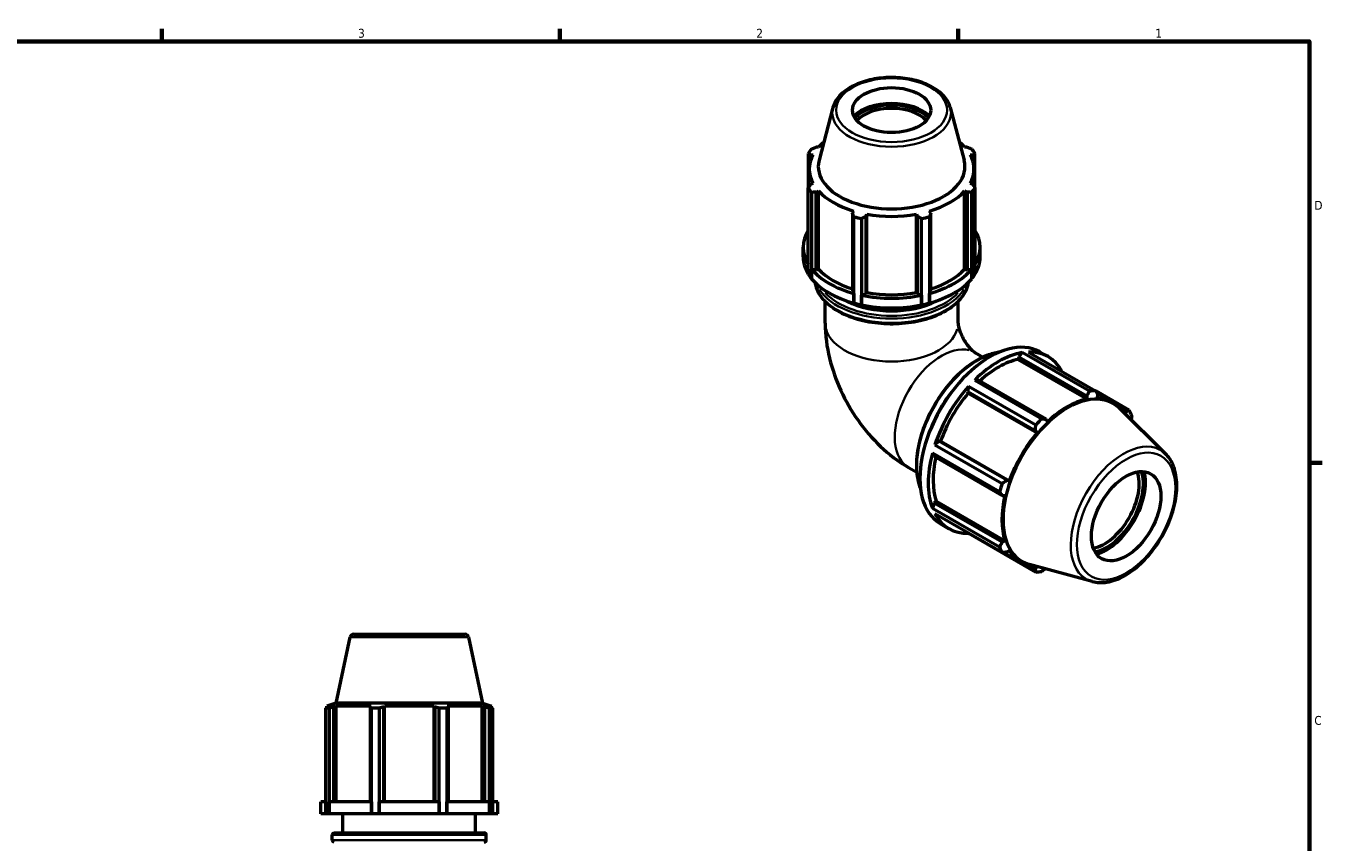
# Model space of a CAD drawing. Header units: inches. Extents: x 0.1 to 36.9, y -7.3 to 21.4.
# Tile 6 of 6: x 19.8 to 33.6, y 12.5 to 21.2. Entities that reach past the tile are written whole.
import ezdxf

# ---------------------------------------------------------------- set-up
doc = ezdxf.new("R2010")
doc.units = ezdxf.units.IN
doc.header["$MEASUREMENT"] = 0
for name, color, linetype, lineweight in [('Border (ANSI)', 7, 'Continuous', 70), ('Visible (ANSI)', 7, 'Continuous', 50), ('Visible Narrow (ANSI)', 7, 'Continuous', 35)]:
    doc.layers.add(name, color=color, linetype=linetype, lineweight=lineweight)
doc.styles.add('Note Text (ANSI)', font='tahoma.ttf')

# ---------------------------------------------------------------- blocks, each defined once
blk = doc.blocks.new('Borders Default Border')
at = {"layer": 'Border (ANSI)'}
for p, q in [((21.25, 21), (21.25, 21.134)), ((25.5, 21), (25.5, 21.134)), ((29.75, 21), (29.75, 21.134)), ((33.5, 16.5), (33.634, 16.5))]:
    blk.add_line(p, q, dxfattribs=at)
at = {"layer": 'Border (ANSI)', "flags": 128}
blk.add_lwpolyline([(0.5, 1), (0.5, 21), (33.5, 21), (33.5, 1), (0.5, 1)], dxfattribs=at)
at = {"layer": 'Border (ANSI)', "color": 5, "true_color": 0x0000ff, "char_height": 0.0945, "attachment_point": 7, "style": 'Note Text (ANSI)'}
for s, insert in [('3', (23.346, 21.038)), ('2', (27.596, 21.04)), ('1', (31.854, 21.04)), ('D', (33.553, 19.203)), ('C', (33.552, 13.701))]:
    blk.add_mtext(s, dxfattribs=dict(at, insert=insert))

msp = doc.modelspace()

# ---------------------------------------------------------------- linework, layer by layer
at = {"layer": 'Visible (ANSI)'}
for p, q in [((28.4142, 20.2938), (28.2662, 19.7308)), ((29.666, 20.2938), (29.814, 19.7308)), ((28.1509, 19.8045), (28.1509, 19.4359)), ((28.1749, 19.7873), (28.2019, 19.79)), ((28.1749, 19.7266), (28.1749, 19.7873)), ((28.2606, 19.8715), (28.2354, 19.8715)), ((29.8448, 19.8715), (29.8197, 19.8715)), ((29.8783, 19.79), (29.9053, 19.7873)), ((29.9053, 19.7873), (29.9053, 19.7266)), ((29.9293, 19.4359), (29.9293, 19.8045)), ((28.1613, 19.452), (28.1613, 19.6378)), ((29.919, 19.452), (29.919, 19.6378)), ((28.1509, 18.5143), (28.1509, 19.4359)), ((28.2019, 19.4856), (28.1749, 19.4732)), ((28.1851, 19.3884), (28.1851, 18.4668)), ((28.2354, 19.389), (28.2606, 19.4041)), ((28.2354, 18.5604), (28.2354, 19.389)), ((28.2606, 18.5679), (28.2606, 19.4041)), ((29.8197, 18.5679), (29.8197, 19.4041)), ((29.8197, 19.4041), (29.8448, 19.389)), ((29.8448, 19.389), (29.8448, 18.5604)), ((29.9053, 19.4732), (29.8783, 19.4856)), ((29.8951, 18.4668), (29.8951, 19.3884)), ((29.9293, 19.4359), (29.9293, 18.5143)), ((28.6343, 19.1889), (28.6212, 19.1669)), ((28.6212, 19.1669), (28.6212, 18.3382)), ((28.6376, 18.2062), (28.6376, 19.1278)), ((28.7201, 19.1082), (28.7201, 18.1866)), ((28.7673, 19.132), (28.7758, 19.1551)), ((28.7673, 18.3034), (28.7673, 19.132)), ((28.7758, 18.3189), (28.7758, 19.1551)), ((29.3044, 18.3189), (29.3044, 19.1551)), ((29.3044, 19.1551), (29.3129, 19.132)), ((29.3129, 19.132), (29.3129, 18.3034)), ((29.3601, 18.1866), (29.3601, 19.1082)), ((29.4426, 19.1278), (29.4426, 18.2062)), ((29.459, 19.1669), (29.4459, 19.1889)), ((29.459, 18.3382), (29.459, 19.1669)), ((28.0952, 18.6986), (28.0952, 18.8016)), ((29.985, 18.6986), (29.985, 18.8016)), ((28.1853, 18.5698), (28.2354, 18.5604)), ((28.1853, 18.4668), (28.1853, 18.5698)), ((28.2354, 18.5604), (28.2606, 18.5679)), ((29.8197, 18.5679), (29.8448, 18.5604)), ((29.8448, 18.5604), (29.895, 18.5698)), ((29.895, 18.5698), (29.895, 18.4668)), ((28.1851, 18.4668), (28.1853, 18.4668)), ((29.895, 18.4668), (29.8951, 18.4668)), ((28.6212, 18.3382), (28.6376, 18.3093)), ((28.6376, 18.3093), (28.6376, 18.2063)), ((28.7203, 18.2896), (28.7673, 18.3034)), ((28.7203, 18.1866), (28.7203, 18.2896)), ((28.7673, 18.3034), (28.7758, 18.3189)), ((29.3044, 18.3189), (29.3129, 18.3034)), ((29.3129, 18.3034), (29.36, 18.2896)), ((29.36, 18.2896), (29.36, 18.1866)), ((29.4426, 18.3093), (29.459, 18.3382)), ((29.4426, 18.2063), (29.4426, 18.3093)), ((28.3314, 17.9902), (28.3314, 18.2227)), ((28.6376, 18.2063), (28.6376, 18.2062)), ((28.7201, 18.1866), (28.7203, 18.1866)), ((29.36, 18.1866), (29.3601, 18.1866)), ((29.4426, 18.2062), (29.4426, 18.2063)), ((29.7489, 17.9902), (29.7489, 18.2227)), ((29.9284, 17.6785), (30.015, 17.6286)), ((30.3969, 17.6334), (30.3902, 17.6048)), ((30.3902, 17.6048), (31.1243, 17.182)), ((30.4343, 17.677), (30.3969, 17.6334)), ((30.3969, 17.6334), (31.1237, 17.2149)), ((31.1514, 17.264), (30.4343, 17.677)), ((30.4998, 17.6833), (31.2169, 17.2704)), ((30.6204, 17.6853), (30.7095, 17.634)), ((29.8613, 17.3157), (29.8483, 17.262)), ((30.5784, 16.9027), (29.8613, 17.3157)), ((29.9642, 17.3842), (29.9267, 17.3847)), ((29.9267, 17.3847), (30.6438, 16.9717)), ((30.691, 16.9657), (29.9642, 17.3842)), ((29.8483, 17.262), (29.8587, 17.2449)), ((29.8483, 17.262), (30.5751, 16.8435)), ((29.8587, 17.2449), (30.5928, 16.8222)), ((31.1237, 17.2149), (31.1243, 17.182)), ((31.5758, 17.0621), (31.218, 17.2681)), ((31.2273, 17.2502), (31.4066, 17.1469)), ((31.2365, 17.1929), (31.2396, 17.2261)), ((31.9657, 16.5935), (31.4712, 17.0828)), ((31.487, 17.0823), (31.5456, 17.0486)), ((31.5456, 17.0486), (31.5332, 17.0214)), ((30.7051, 16.9406), (30.691, 16.9657)), ((30.5751, 16.8435), (30.5928, 16.8222)), ((29.4753, 16.6027), (29.4943, 16.5704)), ((30.1924, 16.1898), (29.4753, 16.6027)), ((29.5423, 16.732), (29.5024, 16.694)), ((29.5024, 16.694), (30.2195, 16.281)), ((29.5622, 16.7315), (29.5423, 16.732)), ((30.2691, 16.3135), (29.5423, 16.732)), ((29.5622, 16.7315), (30.2964, 16.3087)), ((29.4943, 16.5704), (30.2211, 16.1518)), ((29.221, 16.4501), (29.3076, 16.4002)), ((30.2964, 16.3087), (30.2691, 16.3135)), ((29.4943, 16.0701), (29.4753, 16.0158)), ((29.5157, 16.0902), (29.4943, 16.0701)), ((30.2211, 15.6515), (29.4943, 16.0701)), ((29.5157, 16.0902), (30.2499, 15.6675)), ((30.2211, 16.1518), (30.2499, 16.1522)), ((29.4753, 16.0158), (30.1924, 15.6029)), ((30.2195, 15.5429), (29.5024, 15.9558)), ((29.5625, 15.8481), (29.6516, 15.7968)), ((29.8606, 15.7495), (29.8613, 15.7475)), ((29.8613, 15.7475), (30.5784, 15.3346)), ((30.2499, 15.6675), (30.2211, 15.6515)), ((30.2397, 15.5438), (30.4227, 15.4384)), ((30.2691, 15.5452), (30.2964, 15.5645)), ((31.182, 15.2326), (30.5106, 15.4147)), ((30.5751, 15.3676), (30.5151, 15.4022)), ((30.5928, 15.3924), (30.5751, 15.3676)), ((23.2994, 14.671), (24.4838, 14.671)), ((23.2586, 14.6379), (23.1088, 13.9335)), ((24.5246, 14.6379), (24.6743, 13.9335)), ((23.0024, 12.7535), (23.0024, 13.8808)), ((23.0366, 13.8808), (23.0024, 13.8808)), ((23.1088, 13.9335), (23.0127, 13.9022)), ((23.0534, 13.9022), (23.0127, 13.9022)), ((23.0127, 13.8861), (23.0127, 13.9022)), ((23.0534, 13.9022), (23.0264, 13.893)), ((23.0366, 13.8808), (23.0366, 12.7535)), ((23.0869, 13.893), (23.112, 13.9022)), ((23.0869, 12.8795), (23.0869, 13.893)), ((24.6743, 13.9335), (23.1088, 13.9335)), ((23.112, 12.8795), (23.112, 13.9022)), ((23.4858, 13.9022), (23.112, 13.9022)), ((23.4858, 13.9022), (23.4727, 13.893)), ((23.4727, 13.893), (23.4727, 12.8795)), ((23.4891, 12.7535), (23.4891, 13.8808)), ((23.5716, 13.8808), (23.4891, 13.8808)), ((23.5716, 13.8808), (23.5716, 12.7535)), ((23.6188, 13.893), (23.6273, 13.9022)), ((23.6188, 12.8795), (23.6188, 13.893)), ((23.6273, 12.8795), (23.6273, 13.9022)), ((24.1559, 13.9022), (23.6273, 13.9022)), ((24.1559, 12.8795), (24.1559, 13.9022)), ((24.1559, 13.9022), (24.1644, 13.893)), ((24.1644, 13.893), (24.1644, 12.8795)), ((24.2116, 12.7535), (24.2116, 13.8808)), ((24.2941, 13.8808), (24.2116, 13.8808)), ((24.2941, 13.8808), (24.2941, 12.7535)), ((24.3105, 13.893), (24.2974, 13.9022)), ((24.6711, 13.9022), (24.2974, 13.9022)), ((24.3105, 12.8795), (24.3105, 13.893)), ((24.6711, 12.8795), (24.6711, 13.9022)), ((24.6711, 13.9022), (24.6963, 13.893)), ((24.6743, 13.9335), (24.7704, 13.9022)), ((24.6963, 13.893), (24.6963, 12.8795)), ((24.7568, 13.893), (24.7298, 13.9022)), ((24.7704, 13.9022), (24.7298, 13.9022)), ((24.7466, 12.7535), (24.7466, 13.8808)), ((24.7808, 13.8808), (24.7466, 13.8808)), ((24.7704, 13.8861), (24.7704, 13.9022)), ((24.7808, 13.8808), (24.7808, 12.7535)), ((23.0024, 12.8795), (22.9467, 12.8795)), ((22.9467, 12.7535), (22.9467, 12.8795)), ((23.4891, 12.8795), (23.0367, 12.8795)), ((23.0367, 12.7535), (23.0367, 12.8795)), ((23.4891, 12.8795), (23.4891, 12.7535)), ((24.2114, 12.8795), (23.5718, 12.8795)), ((23.5718, 12.7535), (23.5718, 12.8795)), ((24.2114, 12.8795), (24.2114, 12.7535)), ((24.7464, 12.8795), (24.2941, 12.8795)), ((24.2941, 12.7535), (24.2941, 12.8795)), ((24.7464, 12.8795), (24.7464, 12.7535)), ((24.8365, 12.8795), (24.7808, 12.8795)), ((24.8365, 12.7535), (24.8365, 12.8795)), ((23.0024, 12.7535), (22.9467, 12.7535)), ((23.0366, 12.7535), (23.0024, 12.7535)), ((23.0366, 12.7535), (23.0367, 12.7535)), ((23.4891, 12.7535), (23.0367, 12.7535)), ((23.1828, 12.549), (23.1828, 12.7535)), ((23.4891, 12.7535), (23.4891, 12.7535)), ((23.5716, 12.7535), (23.4891, 12.7535)), ((23.5716, 12.7535), (23.5718, 12.7535)), ((24.2114, 12.7535), (23.5718, 12.7535)), ((24.2114, 12.7535), (24.2116, 12.7535)), ((24.2941, 12.7535), (24.2116, 12.7535)), ((24.7464, 12.7535), (24.2941, 12.7535)), ((24.2941, 12.7535), (24.2941, 12.7535)), ((24.6003, 12.549), (24.6003, 12.7535)), ((24.7464, 12.7535), (24.7466, 12.7535)), ((24.7808, 12.7535), (24.7466, 12.7535)), ((24.8365, 12.7535), (24.7808, 12.7535)), ((23.0694, 12.4716), (23.0694, 12.528)), ((23.0904, 12.549), (24.6928, 12.549)), ((24.7137, 12.4716), (24.7137, 12.528))]:
    msp.add_line(p, q, dxfattribs=at)
for centre, radius, start, end in [((23.2994, 14.6292), 0.0417, 90, 168), ((24.4838, 14.6292), 0.0417, 12, 90), ((23.0904, 12.528), 0.0209, 90, 180), ((23.0904, 12.4716), 0.0209, 180, 270), ((24.6928, 12.528), 0.0209, 0, 90), ((24.6928, 12.4716), 0.0209, 270, 0)]:
    msp.add_arc(centre, radius, start, end, dxfattribs=at)
for centre, major_axis, ratio in [((29.0401, 20.2663), (0.4173, 0), 0.5758617), ((31.5433, 15.9307), (0.2613, 0.4538), 0.5780931)]:
    msp.add_ellipse(centre, major_axis=major_axis, ratio=ratio, dxfattribs=at)
for centre, major_axis, ratio, start_param, end_param in [((29.0401, 20.0653), (-0.4696, 0), 0.5758617, 3.6802802, 5.7444978), ((29.0401, 20.0653), (-0.4424, 0), 0.5758617, 3.6243194, 5.8004586), ((29.0401, 20.0448), (0.4173, 0), 0.5758617, 0.4788309, 2.6627617), ((29.0401, 19.6378), (-0.8789, 0), 0.5758617, 5.6777589, 5.8032198), ((29.0401, 19.6378), (-0.8788, 0), 0.5758617, 3.6215582, 3.7470191), ((29.0401, 19.6378), (-0.8788, 0), 0.5758617, 5.9777527, 6.5886179), ((29.0401, 19.6202), (-0.945, 0), 0.5758617, 5.8432224, 5.93775), ((29.0401, 19.6378), (0.8788, 0), 0.5758617, 5.9777527, 6.5886179), ((29.0401, 19.6202), (0.945, 0), 0.5758617, 0.3454353, 0.4399629), ((29.0401, 19.6633), (-0.7827, 0), 0.5758617, 6.1329002, 9.5750631), ((29.0401, 19.6202), (-0.945, 0), 0.5758617, 0.3454353, 0.4399629), ((29.0401, 19.6378), (0.8788, 0), 0.5758617, 3.6215582, 4.2324234), ((29.0401, 19.6378), (0.8788, 0), 0.5758617, 5.1923545, 5.8032198), ((29.0401, 19.6202), (0.945, 0), 0.5758617, 5.8432224, 5.93775), ((29.0401, 19.6202), (0.945, 0), 0.5758617, 4.2724261, 4.3669537), ((29.0401, 19.6378), (0.8788, 0), 0.5758617, 4.4069564, 5.0178216), ((29.0401, 19.6202), (0.945, 0), 0.5758617, 5.0578243, 5.1523519), ((29.0401, 18.8016), (-0.9449, 0), 0.5758617, 5.9380975, 6.6282731), ((29.0401, 18.8016), (0.9449, 0), 0.5758617, 5.9380975, 6.6282731), ((29.0401, 18.6986), (-0.9449, 0), 0.5758617, 0, 0.3450878), ((29.0401, 18.6986), (0.9449, 0), 0.5758617, 5.9380975, 6.2831853), ((29.0401, 18.8016), (0.9449, 0), 0.5758617, 3.5816733, 4.2723084), ((29.0401, 18.8016), (0.8789, 0), 0.5758617, 3.6215582, 4.2155561), ((29.0401, 18.8016), (0.9449, 0), 0.5758617, 5.1524696, 5.8431047), ((29.0401, 18.8016), (0.8788, 0), 0.5758617, 5.2092219, 5.8032198), ((29.0401, 18.6986), (-0.945, 0), 0.5758617, 0.3454353, 0.4399629), ((29.0401, 18.6986), (0.9449, 0), 0.5758617, 3.5816733, 4.2723084), ((29.0401, 18.6986), (0.9449, 0), 0.5758617, 5.1524696, 5.8431047), ((29.0401, 18.6986), (0.945, 0), 0.5758617, 5.8432224, 5.93775), ((29.0401, 18.8016), (0.9449, 0), 0.5758617, 4.3670714, 5.0577065), ((29.0401, 18.8016), (0.8788, 0), 0.5758617, 4.4069564, 5.0178216), ((29.0401, 18.5314), (0.7088, 0), 0.5758617, 3.9806306, 5.4441474), ((29.0401, 18.6986), (0.945, 0), 0.5758617, 4.2724261, 4.3669537), ((29.0401, 18.6986), (0.9449, 0), 0.5758617, 4.3670714, 5.0577065), ((29.0401, 18.6986), (0.945, 0), 0.5758617, 5.0578243, 5.1523519), ((30.0914, 16.7667), (0.529, 0.9186), 0.5780931, 0, 3.1415927), ((30.1805, 16.7154), (-0.529, -0.9186), 0.5780931, 3.5796218, 4.2704924), ((30.1805, 16.7154), (-0.4919, -0.8543), 0.5780931, 3.6196245, 4.213542), ((30.1805, 16.7154), (0.529, 0.9186), 0.5780931, 5.9396837, 6.6266869), ((30.1805, 16.7154), (-0.529, -0.9186), 0.5780931, 4.36502, 5.0558906), ((30.1805, 16.7154), (-0.4919, -0.8543), 0.5780931, 4.4050227, 5.0158879), ((30.9175, 16.291), (0.4858, 0.8437), 0.5780931, 6.1320197, 9.5759436), ((30.9147, 16.2927), (-0.4919, -0.8543), 0.5780931, 3.6196245, 4.2304897), ((30.8976, 16.3025), (0.529, 0.9186), 0.5780931, 0.3435016, 0.4380292), ((30.9147, 16.2927), (0.4919, 0.8543), 0.5780931, 5.9797387, 6.5866842), ((30.8976, 16.3025), (0.529, 0.9186), 0.5780931, 5.8412887, 5.9358163), ((30.8976, 16.3025), (-0.529, -0.9186), 0.5780931, 4.2704924, 4.36502), ((30.9147, 16.2927), (-0.4919, -0.8543), 0.5780931, 4.4050227, 5.0158879), ((30.1805, 16.7154), (-0.529, -0.9186), 0.5780931, 5.1504181, 5.8412887), ((30.1805, 16.7154), (-0.4919, -0.8543), 0.5780931, 5.2072079, 5.8012861), ((31.3125, 16.0636), (-0.2613, -0.4538), 0.5780931, 0.4555416, 2.686051), ((31.3347, 16.0508), (0.277, 0.481), 0.5780931, 3.6065837, 5.8181943), ((31.3347, 16.0508), (0.2926, 0.5081), 0.5780931, 3.6624464, 5.7623316), ((30.8976, 16.3025), (-0.529, -0.9186), 0.5780931, 5.0558906, 5.1504181), ((30.9147, 16.2927), (-0.4919, -0.8543), 0.5780931, 5.1904208, 5.8012861), ((30.1805, 16.7154), (-0.529, -0.9186), 0.5780931, 5.9358163, 6.6266869), ((30.8976, 16.3025), (-0.529, -0.9186), 0.5780931, 5.8412887, 5.9358163), ((30.9147, 16.2927), (-0.4919, -0.8543), 0.5780931, 5.975819, 6.5866319), ((30.8976, 16.3025), (-0.529, -0.9186), 0.5780931, 0.3435016, 0.4380292)]:
    msp.add_ellipse(centre, major_axis=major_axis, ratio=ratio, start_param=start_param, end_param=end_param, dxfattribs=at)
for points, knots in [([(29.666, 20.2938), (29.6557, 20.3329), (29.6357, 20.3702), (29.5777, 20.4411), (29.538, 20.4742), (29.4429, 20.532), (29.3868, 20.5562), (29.2652, 20.5927), (29.1996, 20.605), (29.0657, 20.6167), (28.9973, 20.6162), (28.8642, 20.6024), (28.7995, 20.5891), (28.6798, 20.5508), (28.6249, 20.5257), (28.5304, 20.4654), (28.4909, 20.4301), (28.4394, 20.3604), (28.4232, 20.3278), (28.4142, 20.2938)], [0.9356833, 0.9356833, 0.9356833, 0.9356833, 1.225932, 1.225932, 1.5445605, 1.5445605, 1.8755562, 1.8755562, 2.2057968, 2.2057968, 2.534489, 2.534489, 2.863256, 2.863256, 3.1936584, 3.1936584, 3.5244118, 3.5244118, 3.7767057, 3.7767057, 3.7767057, 3.7767057]), ([(28.2209, 18.4275), (28.2261, 18.3907), (28.2385, 18.3545), (28.2842, 18.2708), (28.324, 18.2249), (28.4265, 18.1421), (28.4898, 18.1054), (28.6329, 18.0455), (28.7127, 18.0225), (28.8805, 17.9922), (28.9684, 17.9849), (29.1437, 17.9869), (29.231, 17.9961), (29.3964, 18.0301), (29.4745, 18.0549), (29.6137, 18.1179), (29.6748, 18.1562), (29.7732, 18.2427), (29.8107, 18.2909), (29.8467, 18.3699), (29.8553, 18.3986), (29.8594, 18.4275)], [4.0087495, 4.0087495, 4.0087495, 4.0087495, 4.2315612, 4.2315612, 4.5462269, 4.5462269, 4.869713, 4.869713, 5.1939342, 5.1939342, 5.5174171, 5.5174171, 5.8406141, 5.8406141, 6.1641724, 6.1641724, 6.4884627, 6.4884627, 6.8114661, 6.8114661, 6.9868248, 6.9868248, 6.9868248, 6.9868248]), ([(28.3314, 17.9902), (28.3314, 17.8613), (28.3484, 17.7373), (28.4064, 17.4977), (28.4475, 17.3821), (28.5498, 17.1603), (28.6111, 17.0542), (28.752, 16.8546), (28.8316, 16.7612), (29.0102, 16.5912), (29.1092, 16.5145), (29.221, 16.4501)], [3.1415927, 3.1415927, 3.1415927, 3.1415927, 3.4557519, 3.4557519, 3.7699112, 3.7699112, 4.0840704, 4.0840704, 4.3982297, 4.3982297, 4.712389, 4.712389, 4.712389, 4.712389]), ([(29.7489, 17.9902), (29.7489, 17.9899), (29.7489, 17.9862), (29.7505, 17.9736), (29.7519, 17.9649), (29.7568, 17.9438), (29.7602, 17.9312), (29.7696, 17.9031), (29.7757, 17.8875), (29.7903, 17.8547), (29.799, 17.8375), (29.8183, 17.8036), (29.8289, 17.7869), (29.8507, 17.7563), (29.8617, 17.7423), (29.8824, 17.7185), (29.8921, 17.7086), (29.9086, 17.6933), (29.9155, 17.6876), (29.9253, 17.6803), (29.9283, 17.6786), (29.9284, 17.6785), (29.9284, 17.6785), (29.9284, 17.6785)], [3.1415927, 3.1415927, 3.1415927, 3.1415927, 3.2924544, 3.2924544, 3.4386944, 3.4386944, 3.5893774, 3.5893774, 3.7485738, 3.7485738, 3.9158442, 3.9158442, 4.0866921, 4.0866921, 4.2545223, 4.2545223, 4.4140812, 4.4140812, 4.5646343, 4.5646343, 4.7108433, 4.7108433, 4.712389, 4.712389, 4.712389, 4.712389]), ([(30.1858, 17.6808), (30.1441, 17.6751), (30.1011, 17.6636), (29.9878, 17.6197), (29.9166, 17.5787), (29.7783, 17.473), (29.7112, 17.4084), (29.5878, 17.2622), (29.5316, 17.1807), (29.4355, 17.0091), (29.3957, 16.9191), (29.3364, 16.7392), (29.3169, 16.6494), (29.3006, 16.4789), (29.3037, 16.3982), (29.3256, 16.2906), (29.3356, 16.2572), (29.3482, 16.2263)], [5.9204968, 5.9204968, 5.9204968, 5.9204968, 6.1213574, 6.1213574, 6.4444486, 6.4444486, 6.768185, 6.768185, 7.0912782, 7.0912782, 7.4141226, 7.4141226, 7.7372858, 7.7372858, 8.0610854, 8.0610854, 8.2205375, 8.2205375, 8.2205375, 8.2205375]), ([(31.182, 15.2326), (31.2312, 15.2193), (31.2844, 15.2177), (31.3982, 15.2364), (31.4592, 15.2588), (31.5817, 15.3261), (31.6433, 15.3719), (31.7593, 15.4813), (31.8137, 15.5449), (31.9103, 15.6833), (31.9524, 15.758), (32.0206, 15.9114), (32.0466, 15.9901), (32.0796, 16.1443), (32.0866, 16.2198), (32.0797, 16.3603), (32.0659, 16.4254), (32.0222, 16.5247), (31.9969, 16.5626), (31.9657, 16.5935)], [2.5092938, 2.5092938, 2.5092938, 2.5092938, 2.7998745, 2.7998745, 3.118485, 3.118485, 3.4493773, 3.4493773, 3.7795791, 3.7795791, 4.1082644, 4.1082644, 4.437029, 4.437029, 4.7674011, 4.7674011, 5.0980222, 5.0980222, 5.3485553, 5.3485553, 5.3485553, 5.3485553])]:
    msp.add_open_spline(points, degree=3, knots=knots, dxfattribs=at)
for points, weights in [([(28.1749, 19.7873), (28.1632, 19.7958), (28.1509, 19.8045)], [1.00332730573, 1.00207136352, 1]), ([(28.1851, 19.852), (28.2108, 19.862), (28.2354, 19.8715)], [1, 1.00207136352, 1.00332730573]), ([(29.8448, 19.8715), (29.8695, 19.862), (29.8951, 19.852)], [1.00332730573, 1.00207136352, 1]), ([(29.9293, 19.8045), (29.9171, 19.7958), (29.9053, 19.7873)], [1, 1.00207136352, 1.00332730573]), ([(28.1509, 19.4359), (28.1632, 19.455), (28.1749, 19.4732)], [1, 1.00207136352, 1.00332730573]), ([(28.2354, 19.389), (28.2108, 19.3888), (28.1851, 19.3884)], [1.00332730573, 1.00207136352, 1]), ([(29.8951, 19.3884), (29.8695, 19.3888), (29.8448, 19.389)], [1, 1.00207136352, 1.00332730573]), ([(29.9053, 19.4732), (29.9171, 19.455), (29.9293, 19.4359)], [1.00332730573, 1.00207136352, 1]), ([(28.6376, 19.1278), (28.6293, 19.1479), (28.6212, 19.1669)], [1, 1.00207136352, 1.00332730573]), ([(28.7673, 19.132), (28.7442, 19.1204), (28.7201, 19.1082)], [1.00332730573, 1.00207136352, 1]), ([(29.3601, 19.1082), (29.336, 19.1204), (29.3129, 19.132)], [1, 1.00207136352, 1.00332730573]), ([(29.459, 19.1669), (29.451, 19.1479), (29.4426, 19.1278)], [1.00332730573, 1.00207136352, 1]), ([(31.1237, 17.2149), (31.1374, 17.2389), (31.1514, 17.264)], [1.00092627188, 1.00087163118, 1]), ([(31.2169, 17.2704), (31.2286, 17.2477), (31.2396, 17.2261)], [1, 1.00087163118, 1.00092627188]), ([(31.5456, 17.0486), (31.5605, 17.0551), (31.5758, 17.0621)], [1.00092627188, 1.00087163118, 1]), ([(30.5751, 16.8435), (30.5768, 16.8724), (30.5784, 16.9027)], [1.00092627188, 1.00087163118, 1]), ([(30.6438, 16.9717), (30.668, 16.9686), (30.691, 16.9657)], [1, 1.00087163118, 1.00092627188]), ([(31.6029, 17.002), (31.5996, 16.9802), (31.5963, 16.959)], [1, 1.00062237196, 1.0008282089]), ([(30.2211, 16.1518), (30.2071, 16.1704), (30.1924, 16.1898)], [1.00092627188, 1.00087163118, 1]), ([(30.2195, 16.281), (30.2449, 16.2975), (30.2691, 16.3135)], [1, 1.00087163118, 1.00092627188]), ([(30.1924, 15.6029), (30.2071, 15.6276), (30.2211, 15.6515)], [1, 1.00087163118, 1.00092627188]), ([(30.2691, 15.5452), (30.2449, 15.544), (30.2195, 15.5429)], [1.00092627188, 1.00087163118, 1]), ([(30.5784, 15.3346), (30.5768, 15.3514), (30.5751, 15.3676)], [1, 1.00087163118, 1.00092627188]), ([(30.6789, 15.3691), (30.6617, 15.3552), (30.6438, 15.3409)], [1.00084213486, 1.00064419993, 1]), ([(23.0024, 13.8808), (23.0146, 13.8871), (23.0264, 13.893)], [1, 1.00207136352, 1.00332730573]), ([(23.0869, 13.893), (23.0623, 13.8871), (23.0366, 13.8808)], [1.00332730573, 1.00207136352, 1]), ([(23.4891, 13.8808), (23.4807, 13.8871), (23.4727, 13.893)], [1, 1.00207136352, 1.00332730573]), ([(23.6188, 13.893), (23.5957, 13.8871), (23.5716, 13.8808)], [1.00332730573, 1.00207136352, 1]), ([(24.2116, 13.8808), (24.1875, 13.8871), (24.1644, 13.893)], [1, 1.00207136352, 1.00332730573]), ([(24.3105, 13.893), (24.3024, 13.8871), (24.2941, 13.8808)], [1.00332730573, 1.00207136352, 1]), ([(24.7466, 13.8808), (24.7209, 13.8871), (24.6963, 13.893)], [1, 1.00207136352, 1.00332730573]), ([(24.7568, 13.893), (24.7685, 13.8871), (24.7808, 13.8808)], [1.00332730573, 1.00207136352, 1])]:
    msp.add_rational_spline(points, weights, degree=2, dxfattribs=at)
at = {"layer": 'Visible Narrow (ANSI)'}
for p, q in [((24.5168, 14.6379), (23.2664, 14.6379)), ((24.7036, 12.528), (23.0796, 12.528)), ((23.0796, 12.4716), (24.7036, 12.4716))]:
    msp.add_line(p, q, dxfattribs=at)
for centre, major_axis, ratio in [((29.0401, 20.2663), (-0.5922, 0), 0.5758617), ((31.5433, 15.9307), (-0.3708, -0.6439), 0.5780931)]:
    msp.add_ellipse(centre, major_axis=major_axis, ratio=ratio, dxfattribs=at)
for centre, major_axis, ratio, start_param, end_param in [((29.0401, 20.2392), (-0.633, 0), 0.5758617, 0.021823, 3.1197696), ((29.0401, 18.4682), (0.8221, 0), 0.5758617, 3.3763375, 6.0484405), ((29.0401, 18.5143), (-0.8221, 0), 0.5758617, 0.3543462, 2.7872465), ((29.0401, 18.5314), (0.8012, 0), 0.5758617, 3.6282515, 5.7965265), ((29.0401, 17.9902), (0.7087, 0), 0.5758617, 3.2986723, 6.1261057), ((29.5747, 17.0643), (0.3537, 0.6142), 0.5780931, 0.1570796, 2.984513), ((29.9626, 16.8409), (0.4602, 0.7992), 0.5780931, 0.5633224, 2.5782702), ((30.0164, 16.8099), (-0.4602, -0.7992), 0.5780931, 4.3216888, 5.1030891), ((31.5139, 15.9476), (0.3964, 0.6883), 0.5780931, 0.0210306, 3.1205621)]:
    msp.add_ellipse(centre, major_axis=major_axis, ratio=ratio, start_param=start_param, end_param=end_param, dxfattribs=at)

# ---------------------------------------------------------------- block references
msp.add_blockref('Borders Default Border', (0, 0))

doc.saveas('drawing.dxf')
